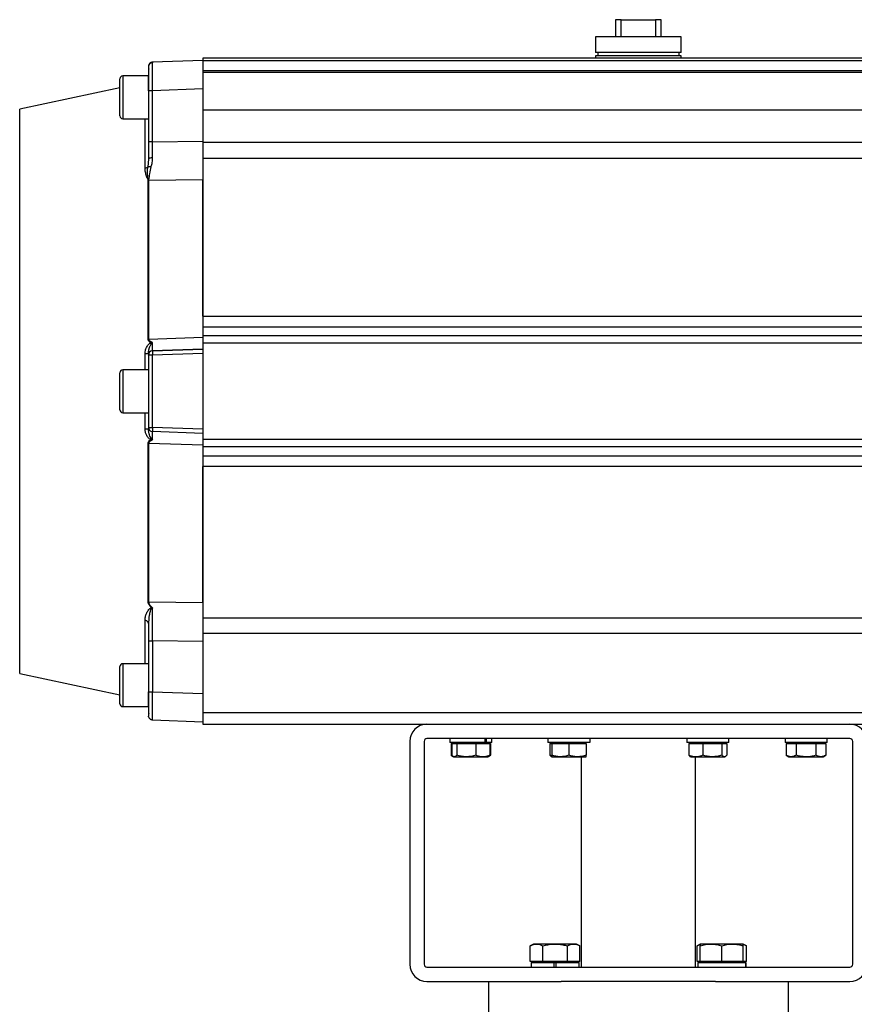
# Model space of a CAD drawing. Header units: millimetres. Extents: x 215 to 4583, y 301 to 4007.
# Tile 13 of 14: x 3705 to 4289, y 2267 to 2956. Entities that reach past the tile are written whole.
import ezdxf

# ---------------------------------------------------------------- set-up
doc = ezdxf.new("R2010")
doc.units = ezdxf.units.MM

msp = doc.modelspace()

# ---------------------------------------------------------------- linework, layer by layer
at = {"color": 7, "linetype": 'Continuous', "lineweight": 25}
for p, q in [((4121.88, 2955.84), (4121.88, 2943.84)), ((4125.88, 2955.84), (4121.88, 2955.84)), ((4125.88, 2943.84), (4125.88, 2955.84)), ((4125.88, 2955.84), (4149.88, 2955.84)), ((4149.88, 2955.84), (4149.88, 2943.84)), ((4153.88, 2955.84), (4149.88, 2955.84)), ((4153.88, 2943.84), (4153.88, 2955.84)), ((4107.88, 2943.84), (4107.88, 2932.84)), ((4167.88, 2943.84), (4107.88, 2943.84)), ((4167.88, 2932.84), (4167.88, 2943.84)), ((4442.88, 2928.84), (3832.88, 2928.84)), ((3832.88, 2928.84), (3832.88, 2927.38)), ((4167.88, 2932.84), (4107.88, 2932.84)), ((4107.88, 2930.64), (4107.88, 2928.84)), ((4167.88, 2930.64), (4107.88, 2930.64)), ((4109.38, 2932.84), (4109.38, 2930.64)), ((4166.38, 2930.64), (4166.38, 2932.84)), ((4167.88, 2928.84), (4167.88, 2930.64)), ((3794.88, 2923.12), (3794.88, 2922.8)), ((3795.06, 2923.84), (3794.93, 2923.65)), ((3797.76, 2925.73), (3797.78, 2926.12)), ((3797.78, 2926.12), (3797.76, 2925.73)), ((3832.88, 2927.34), (3797.78, 2926.12)), ((3832.88, 2927.34), (3797.78, 2926.12)), ((3797.78, 2926.12), (3797.78, 2926.12)), ((3832.88, 2927.38), (4442.88, 2927.38)), ((3832.88, 2927.38), (3832.88, 2927.34)), ((3832.88, 2927.34), (3832.88, 2907.36)), ((3832.88, 2927.34), (3832.88, 2927.34)), ((3774.88, 2901.52), (3774.88, 2914.52)), ((3794.88, 2916.53), (3776.88, 2916.53)), ((3794.88, 2916.52), (3776.88, 2916.52)), ((3794.88, 2906.14), (3794.88, 2916.52)), ((3832.88, 2920.31), (4442.88, 2920.31)), ((4442.88, 2918.84), (3832.88, 2918.84)), ((3774.88, 2908.25), (3704.75, 2893.3)), ((3774.88, 2888.52), (3774.88, 2901.52)), ((3794.88, 2906.13), (3794.88, 2870.44)), ((3794.98, 2906.13), (3794.88, 2906.13)), ((3832.88, 2907.36), (3797.78, 2906.13)), ((3797.78, 2870.44), (3797.78, 2906.13)), ((3832.88, 2907.36), (3832.88, 2870.92)), ((3832.88, 2892.84), (4442.88, 2892.84)), ((3776.88, 2886.52), (3794.88, 2886.52)), ((3797.78, 2870.44), (3832.88, 2870.92)), ((3832.88, 2870.03), (4442.88, 2870.03)), ((3794.88, 2858.29), (3794.44, 2852.77)), ((3794.92, 2858.47), (3794.87, 2857.56)), ((4442.88, 2858.82), (3832.88, 2858.82)), ((3832.88, 2858.82), (3832.88, 2748.42)), ((3794.62, 2843.17), (3794.66, 2843.71)), ((3794.62, 2843.17), (3795.14, 2843.21)), ((3795.18, 2843.71), (3794.66, 2843.71)), ((3832.88, 2843.79), (3795.14, 2843.21)), ((3795.14, 2843.21), (3795.18, 2843.71)), ((3832.88, 2748.42), (3832.88, 2843.79)), ((3832.88, 2748.42), (4442.88, 2748.42)), ((3832.88, 2748.42), (3832.88, 2740.98)), ((3832.88, 2740.98), (4442.88, 2740.98)), ((3832.88, 2740.98), (3832.88, 2734.57)), ((3794.62, 2732.33), (3795.14, 2732.34)), ((3795.14, 2732.34), (3832.88, 2733.61)), ((3796.28, 2729.75), (3797.76, 2729.93)), ((3796.77, 2728.75), (3797.76, 2729.93)), ((3832.88, 2734.57), (3832.88, 2729.65)), ((4442.88, 2734.57), (3832.88, 2734.57)), ((3832.88, 2729.65), (4442.88, 2729.65)), ((3832.88, 2729.65), (3832.88, 2662.04)), ((3794.81, 2722.56), (3794.88, 2722.62)), ((3797.78, 2724.12), (3832.88, 2725.34)), ((3832.88, 2725.34), (3797.78, 2724.12)), ((3797.78, 2724.12), (3797.78, 2724.12)), ((3832.88, 2722.34), (3797.78, 2721.12)), ((3794.88, 2721.12), (3794.88, 2670.57)), ((3794.88, 2721.12), (3794.88, 2721.12)), ((3797.78, 2670.57), (3797.78, 2721.12)), ((3774.88, 2695.84), (3774.88, 2708.84)), ((3794.88, 2710.84), (3776.88, 2710.84)), ((3774.88, 2682.84), (3774.88, 2695.84)), ((3776.88, 2680.84), (3794.88, 2680.84)), ((3794.88, 2669.07), (3794.8, 2669.12)), ((3794.88, 2670.46), (3795.07, 2668.43)), ((3795.03, 2668.2), (3794.99, 2668.38)), ((3832.88, 2669.34), (3797.78, 2670.57)), ((3832.88, 2666.34), (3797.78, 2667.57)), ((3797.76, 2661.76), (3796.28, 2661.93)), ((3796.77, 2662.94), (3797.76, 2661.76)), ((3832.88, 2662.04), (3832.88, 2657.12)), ((4442.88, 2662.04), (3832.88, 2662.04)), ((3794.62, 2659.36), (3795.14, 2659.35)), ((3832.88, 2658.08), (3795.14, 2659.35)), ((3832.88, 2657.12), (4442.88, 2657.12)), ((3832.88, 2657.12), (3832.88, 2650.71)), ((3832.88, 2650.71), (4442.88, 2650.71)), ((3832.88, 2650.71), (3832.88, 2643.27)), ((4442.88, 2643.27), (3832.88, 2643.27)), ((3832.88, 2643.27), (3832.88, 2537.37)), ((3832.88, 2547.9), (3832.88, 2643.27)), ((3795.14, 2548.47), (3832.88, 2547.9)), ((3832.88, 2537.37), (4442.88, 2537.37)), ((3794.88, 2533.4), (3794.8, 2533.74)), ((3794.99, 2534.52), (3794.88, 2533.4)), ((3832.88, 2526.47), (4442.88, 2526.47)), ((3832.88, 2524.37), (3832.88, 2520.77)), ((3794.88, 2521.25), (3794.88, 2485.56)), ((3832.88, 2520.77), (3797.78, 2521.25)), ((3797.78, 2521.25), (3797.78, 2485.56)), ((3832.88, 2520.77), (3832.88, 2484.33)), ((3774.88, 2490.16), (3774.88, 2503.16)), ((3794.88, 2505.16), (3776.88, 2505.16)), ((3704.75, 2498.39), (3774.88, 2483.43)), ((3774.88, 2477.16), (3774.88, 2490.16)), ((3794.88, 2485.56), (3794.98, 2485.56)), ((3794.88, 2475.16), (3794.88, 2485.5)), ((3797.78, 2485.56), (3832.88, 2484.33)), ((3832.88, 2484.33), (3832.88, 2471.69)), ((3776.88, 2475.16), (3794.88, 2475.16)), ((3794.88, 2468.89), (3794.88, 2468.57)), ((3794.98, 2468.04), (3794.88, 2468.57)), ((3794.93, 2468.05), (3795.06, 2467.85)), ((3832.88, 2471.69), (3832.88, 2470.84)), ((4442.88, 2470.84), (3832.88, 2470.84)), ((3832.88, 2470.84), (3832.88, 2462.84)), ((3797.78, 2465.57), (3797.76, 2465.95)), ((3832.88, 2464.34), (3797.78, 2465.57)), ((3832.88, 2462.84), (3989.88, 2462.84)), ((3989.88, 2462.84), (4285.88, 2462.84)), ((4285.88, 2462.84), (4442.88, 2462.84)), ((4285.88, 2452.84), (3989.88, 2452.84)), ((4005.85, 2452.84), (4005.85, 2450.04)), ((4030.44, 2452.84), (4030.44, 2450.04)), ((4031.43, 2450.04), (4031.43, 2452.84)), ((4035.25, 2450.04), (4035.25, 2452.84)), ((4074.58, 2452.84), (4074.58, 2450.04)), ((4103.96, 2452.84), (4103.96, 2450.04)), ((4171.78, 2452.84), (4171.78, 2450.04)), ((4201.18, 2450.04), (4201.18, 2452.84)), ((4240.51, 2452.84), (4240.51, 2450.04)), ((4269.91, 2450.04), (4269.91, 2452.84)), ((3977.88, 2450.84), (3977.88, 2294.84)), ((3987.88, 2450.84), (3987.88, 2294.84)), ((4030.44, 2450.04), (4005.85, 2450.04)), ((4006.69, 2449.24), (4006.69, 2441.12)), ((4006.69, 2449.24), (4007.16, 2449.24)), ((4007.16, 2449.24), (4007.16, 2441.12)), ((4007.16, 2449.24), (4010.75, 2449.24)), ((4009.55, 2450.04), (4009.55, 2449.24)), ((4010.75, 2449.24), (4010.75, 2441.12)), ((4010.75, 2449.24), (4024.13, 2449.24)), ((4024.13, 2449.24), (4024.13, 2441.12)), ((4024.13, 2449.24), (4033.93, 2449.24)), ((4030.44, 2450.04), (4031.43, 2450.04)), ((4035.25, 2450.04), (4031.43, 2450.04)), ((4031.55, 2449.24), (4031.55, 2450.04)), ((4033.93, 2449.24), (4033.93, 2441.12)), ((4033.93, 2449.24), (4034.4, 2449.24)), ((4034.4, 2449.24), (4034.4, 2441.12)), ((4103.96, 2450.04), (4074.58, 2450.04)), ((4075.9, 2449.24), (4075.9, 2441.12)), ((4075.9, 2449.24), (4077.28, 2449.24)), ((4077.28, 2449.24), (4077.28, 2441.12)), ((4077.28, 2449.24), (4089.28, 2449.24)), ((4078.28, 2450.04), (4078.28, 2449.24)), ((4089.28, 2449.24), (4089.28, 2441.12)), ((4089.28, 2449.24), (4101.28, 2449.24)), ((4100.28, 2449.24), (4100.28, 2450.04)), ((4101.28, 2449.24), (4101.28, 2441.12)), ((4201.18, 2450.04), (4171.78, 2450.04)), ((4173.1, 2449.24), (4173.1, 2441.12)), ((4173.1, 2449.24), (4182.89, 2449.24)), ((4175.48, 2450.04), (4175.48, 2449.24)), ((4182.89, 2449.24), (4182.89, 2441.12)), ((4182.89, 2449.24), (4196.28, 2449.24)), ((4196.28, 2449.24), (4196.28, 2441.12)), ((4196.28, 2449.24), (4199.87, 2449.24)), ((4197.48, 2449.24), (4197.48, 2450.04)), ((4199.87, 2449.24), (4199.87, 2441.12)), ((4269.91, 2450.04), (4240.51, 2450.04)), ((4241.36, 2449.24), (4241.36, 2441.12)), ((4241.36, 2449.24), (4248.28, 2449.24)), ((4244.21, 2450.04), (4244.21, 2449.24)), ((4248.28, 2449.24), (4248.28, 2441.12)), ((4248.28, 2449.24), (4262.14, 2449.24)), ((4262.14, 2449.24), (4262.14, 2441.12)), ((4262.14, 2449.24), (4269.07, 2449.24)), ((4266.21, 2449.24), (4266.21, 2450.04)), ((4269.07, 2449.24), (4269.07, 2441.12)), ((4287.88, 2294.84), (4287.88, 2450.84)), ((4006.69, 2441.12), (4008.05, 2440.33)), ((4007.67, 2440.66), (4006.69, 2441.12)), ((4008.11, 2440.3), (4008.55, 2440.04)), ((4008.55, 2440.04), (4008.96, 2440.04)), ((4008.96, 2440.04), (4017.44, 2440.04)), ((4017.44, 2440.04), (4029.03, 2440.04)), ((4029.03, 2440.04), (4032.55, 2440.04)), ((4032.55, 2440.04), (4032.98, 2440.3)), ((4032.98, 2440.3), (4034.4, 2441.12)), ((4034.4, 2441.12), (4033.44, 2440.67)), ((4077.28, 2440.74), (4075.9, 2441.12)), ((4076.85, 2440.29), (4077.28, 2440.04)), ((4077.28, 2440.04), (4083.28, 2440.04)), ((4083.28, 2440.04), (4095.28, 2440.04)), ((4095.28, 2440.04), (4101.28, 2440.04)), ((4097.88, 2440.04), (4097.88, 2292.84)), ((4174.05, 2440.29), (4174.48, 2440.04)), ((4174.48, 2440.04), (4178, 2440.04)), ((4177.88, 2292.84), (4177.88, 2440.04)), ((4178, 2440.04), (4189.59, 2440.04)), ((4189.59, 2440.04), (4198.07, 2440.04)), ((4198.07, 2440.04), (4198.48, 2440.04)), ((4198.48, 2440.04), (4198.91, 2440.29)), ((4241.36, 2441.12), (4243.21, 2440.04)), ((4243.21, 2440.04), (4244.82, 2440.04)), ((4244.82, 2440.04), (4255.21, 2440.04)), ((4255.21, 2440.04), (4265.61, 2440.04)), ((4265.61, 2440.04), (4267.21, 2440.04)), ((4267.21, 2440.04), (4269.07, 2441.12)), ((4064.54, 2309.04), (4062.22, 2307.7)), ((4066.55, 2309.04), (4064.54, 2309.04)), ((4079.54, 2309.04), (4066.55, 2309.04)), ((4092.53, 2309.04), (4079.54, 2309.04)), ((4094.54, 2309.04), (4092.53, 2309.04)), ((4096.86, 2307.7), (4094.54, 2309.04)), ((4181.22, 2309.04), (4178.9, 2307.7)), ((4188.72, 2309.04), (4181.22, 2309.04)), ((4203.72, 2309.04), (4188.72, 2309.04)), ((4211.22, 2309.04), (4203.72, 2309.04)), ((4213.54, 2307.7), (4211.22, 2309.04)), ((4062.22, 2296.84), (4062.22, 2307.7)), ((4070.88, 2296.84), (4070.88, 2307.7)), ((4088.2, 2296.84), (4088.2, 2307.7)), ((4096.86, 2296.84), (4096.86, 2307.7)), ((4178.9, 2296.84), (4178.9, 2307.7)), ((4181.22, 2296.84), (4181.22, 2307.7)), ((4196.22, 2296.84), (4196.22, 2307.7)), ((4211.22, 2296.84), (4211.22, 2307.7)), ((4213.54, 2296.84), (4213.54, 2307.7)), ((4070.88, 2296.84), (4062.22, 2296.84)), ((4062.74, 2296.04), (4062.74, 2292.84)), ((4062.74, 2296.04), (4078.74, 2296.04)), ((4065.69, 2296.84), (4065.69, 2296.04)), ((4088.2, 2296.84), (4070.88, 2296.84)), ((4078.74, 2296.04), (4078.74, 2292.84)), ((4078.74, 2296.04), (4080.34, 2296.04)), ((4080.34, 2292.84), (4080.34, 2296.04)), ((4080.34, 2296.04), (4096.34, 2296.04)), ((4096.86, 2296.84), (4088.2, 2296.84)), ((4093.39, 2296.04), (4093.39, 2296.84)), ((4096.34, 2292.84), (4096.34, 2296.04)), ((4181.22, 2296.84), (4178.9, 2296.84)), ((4179.42, 2296.04), (4179.42, 2292.84)), ((4179.42, 2296.04), (4213, 2296.04)), ((4196.22, 2296.84), (4181.22, 2296.84)), ((4182.37, 2296.84), (4182.37, 2296.04)), ((4211.22, 2296.84), (4196.22, 2296.84)), ((4210.07, 2296.04), (4210.07, 2296.84)), ((4213.54, 2296.84), (4211.22, 2296.84)), ((4213, 2296.04), (4213, 2292.84)), ((4213, 2296.04), (4213.02, 2296.04)), ((4213.02, 2292.84), (4213.02, 2296.04)), ((3989.88, 2292.84), (4285.88, 2292.84)), ((3989.88, 2282.84), (4083.8, 2282.84)), ((4032.88, 2282.84), (4032.88, 2250.84)), ((4191.96, 2282.84), (4083.8, 2282.84)), ((4191.96, 2282.84), (4285.88, 2282.84)), ((4242.88, 2250.84), (4242.88, 2282.84))]:
    msp.add_line(p, q, dxfattribs=at)
at = {"color": 8, "linetype": 'Continuous', "lineweight": 25}
for p, q in [((3794.98, 2923.65), (3794.88, 2923.12)), ((3776.88, 2916.52), (3776.88, 2901.52)), ((3776.88, 2901.52), (3776.88, 2886.52)), ((3704.75, 2498.39), (3704.75, 2893.3)), ((3792.51, 2851.78), (3792.51, 2886.52)), ((3792.51, 2710.84), (3792.51, 2722.26)), ((3776.88, 2710.84), (3776.88, 2695.84)), ((3776.88, 2695.84), (3776.88, 2680.84)), ((3792.51, 2669.43), (3792.51, 2680.84)), ((3792.51, 2505.16), (3792.51, 2535.58)), ((3776.88, 2505.16), (3776.88, 2490.16)), ((3776.88, 2490.16), (3776.88, 2475.16))]:
    msp.add_line(p, q, dxfattribs=at)
at = {"color": 7, "linetype": 'Continuous', "lineweight": 25, "flags": 128}
for points in [[(3794.93, 2912.06), (3794.9, 2912.17), (3794.88, 2912.32)], [(3797.78, 2870.44), (3797.21, 2870.44), (3796.66, 2870.44), (3796.16, 2870.44), (3795.72, 2870.44), (3795.36, 2870.44), (3795.1, 2870.44), (3794.94, 2870.44), (3794.88, 2870.44)], [(3795.14, 2732.34), (3795.14, 2741.13), (3795.14, 2749.85), (3795.14, 2758.47), (3795.14, 2766.99), (3795.14, 2775.39), (3795.14, 2783.65), (3795.14, 2791.76), (3795.14, 2799.71), (3795.14, 2807.48), (3795.14, 2815.06), (3795.14, 2822.43), (3795.14, 2829.59), (3795.14, 2836.52), (3795.14, 2843.21)], [(3797.78, 2721.12), (3797.21, 2721.12), (3796.66, 2721.12), (3796.16, 2721.12), (3795.72, 2721.12), (3795.36, 2721.12), (3795.1, 2721.12), (3794.94, 2721.12), (3794.88, 2721.12)], [(3794.88, 2670.57), (3794.94, 2670.57), (3795.1, 2670.57), (3795.36, 2670.57), (3795.72, 2670.57), (3796.16, 2670.57), (3796.66, 2670.57), (3797.21, 2670.57), (3797.78, 2670.57)], [(3795.14, 2548.47), (3795.14, 2555.17), (3795.14, 2562.1), (3795.14, 2569.25), (3795.14, 2576.63), (3795.14, 2584.21), (3795.14, 2591.98), (3795.14, 2599.93), (3795.14, 2608.04), (3795.14, 2616.3), (3795.14, 2624.69), (3795.14, 2633.21), (3795.14, 2641.84), (3795.14, 2650.56), (3795.14, 2659.35)], [(3794.88, 2479.36), (3794.9, 2479.52), (3794.91, 2479.59)]]:
    msp.add_lwpolyline(points, dxfattribs=at)
at = {"color": 7, "linetype": 'Continuous', "lineweight": 25}
for centre, radius, start, end in [((3776.88, 2914.53), 2, 90, 180), ((3776.88, 2914.52), 2, 90, 180), ((3776.88, 2888.52), 2, 180, 270), ((3797.88, 2721.12), 3, 92, 180), ((3819.28, 2722.62), 21.56, 176.01293, 183.98707), ((3776.88, 2708.84), 2, 90, 180), ((3776.88, 2682.84), 2, 180, 270), ((3797.88, 2670.57), 3, 180, 268), ((3795.25, 2552.83), 4.35, 261.77262, 268.65628), ((3776.88, 2503.16), 2, 90, 180), ((3776.88, 2477.16), 2, 180, 270), ((3989.88, 2450.84), 12, 90, 180), ((4285.88, 2450.84), 12, 0, 90), ((3989.88, 2450.84), 2, 90, 180), ((4285.88, 2450.84), 2, 0, 90), ((3989.88, 2294.84), 12, 180, 270), ((3989.88, 2294.84), 2, 180, 270), ((4285.88, 2294.84), 12, 270, 0), ((4285.88, 2294.84), 2, 270, 0)]:
    msp.add_arc(centre, radius, start, end, dxfattribs=at)
for points in [[(3797.78, 2926.12), (3797.39, 2926.06), (3796.63, 2925.95), (3795.67, 2925.25), (3795.01, 2924.27), (3794.92, 2923.5), (3794.88, 2923.12)], [(3794.44, 2852.77), (3794.32, 2852.65), (3794.09, 2852.41), (3793.62, 2852.12), (3793.09, 2851.9), (3792.7, 2851.82), (3792.51, 2851.78)], [(3797.78, 2670.57), (3797.76, 2670.17), (3797.74, 2669.39), (3797.73, 2668.4), (3797.74, 2667.71), (3797.76, 2667.61), (3797.78, 2667.57)], [(3794.88, 2521.25), (3794.92, 2521.25), (3795.01, 2521.25), (3795.67, 2521.25), (3796.63, 2521.25), (3797.39, 2521.25), (3797.78, 2521.25)]]:
    msp.add_open_spline(points, degree=3, dxfattribs=at)
for points, knots in [([(3794.88, 2922.78), (3794.89, 2922.69), (3794.9, 2922.5), (3795.02, 2921.66), (3795.07, 2921.23)], [0, 0, 0, 0, 0.492205, 1, 1, 1, 1]), ([(3794.88, 2922.78), (3794.88, 2922.73), (3794.88, 2922.69), (3794.93, 2922.31), (3794.93, 2922.3)], [0, 0, 0, 0, 0.975411, 1, 1, 1, 1]), ([(3794.93, 2922.37), (3794.93, 2921.95), (3794.93, 2921.12), (3794.93, 2919.39), (3794.93, 2917.41), (3794.93, 2915.25), (3794.93, 2912.98), (3794.93, 2909.97), (3794.93, 2907.64), (3794.93, 2906.13)], [0, 0, 0, 0, 0.143272, 0.281333, 0.414159, 0.5418, 0.664226, 0.781455, 1, 1, 1, 1]), ([(3794.93, 2922.35), (3794.93, 2921.98), (3794.93, 2921.25), (3794.93, 2919.73), (3794.93, 2917.93), (3794.93, 2915.86), (3794.93, 2913.89), (3794.93, 2912.56), (3794.93, 2912.06)], [0, 0, 0, 0, 0.1781745, 0.356347, 0.5344742, 0.7126126, 0.8907463, 1, 1, 1, 1]), ([(3797.78, 2926.12), (3797.39, 2926.06), (3796.63, 2925.95), (3795.68, 2925.25), (3795.09, 2924.43), (3795.01, 2923.85), (3794.98, 2923.65)], [0, 0, 0, 0, 0.283201, 0.566402, 0.849604, 1, 1, 1, 1]), ([(3797.78, 2925.75), (3797.51, 2925.72), (3796.94, 2925.65), (3796.15, 2925.25), (3795.47, 2924.64), (3795.21, 2924.11), (3795.08, 2923.84)], [0, 0, 0, 0, 0.2342758, 0.4857348, 0.7446657, 1, 1, 1, 1]), ([(3794.88, 2870.44), (3794.88, 2868.38), (3794.88, 2864.27), (3794.88, 2860.28), (3794.88, 2858.29)], [0, 0, 0, 0, 0.50001, 1, 1, 1, 1]), ([(3797.77, 2859.13), (3797.77, 2860.99), (3797.77, 2864.7), (3797.77, 2868.52), (3797.78, 2870.44)], [0, 0, 0, 0, 0.4999983, 1, 1, 1, 1]), ([(3832.88, 2870.92), (3832.88, 2869.51), (3832.88, 2866.67), (3832.88, 2861.63), (3832.88, 2855.87), (3832.88, 2850.64), (3832.88, 2846.63), (3832.88, 2844.74), (3832.88, 2843.79)], [0, 0, 0, 0, 0.141981, 0.285642, 0.513059, 0.747072, 0.87296, 1, 1, 1, 1]), ([(3794.66, 2843.71), (3794.63, 2844.06), (3794.55, 2844.82), (3794.41, 2846.12), (3794.31, 2847.61), (3794.25, 2849.26), (3794.26, 2850.97), (3794.38, 2852.17), (3794.44, 2852.77)], [0, 0, 0, 0, 0.122243, 0.265599, 0.448662, 0.621421, 0.808383, 1, 1, 1, 1]), ([(3794.44, 2852.77), (3794.58, 2852.83), (3794.85, 2852.96), (3795.45, 2853.05), (3796.14, 2853.06), (3796.64, 2852.99), (3796.89, 2852.95)], [0, 0, 0, 0, 0.24587, 0.5, 0.75413, 1, 1, 1, 1]), ([(3797.77, 2859.13), (3797.4, 2859.12), (3796.64, 2859.09), (3795.67, 2858.89), (3795, 2858.61), (3794.92, 2858.39), (3794.88, 2858.29)], [0, 0, 0, 0, 0.240585, 0.5, 0.759415, 1, 1, 1, 1]), ([(3795.18, 2843.71), (3795.18, 2843.71), (3795.18, 2843.71), (3795.18, 2843.71), (3795.19, 2843.73), (3795.19, 2843.78), (3795.41, 2845.16), (3795.81, 2848.1), (3796.52, 2851.3), (3796.89, 2852.95)], [0, 0, 0, 0, 0.000042, 0.000377, 0.001308, 0.004835, 0.01854, 0.496005, 1, 1, 1, 1]), ([(3796.89, 2852.95), (3797.13, 2853.95), (3797.61, 2855.94), (3797.72, 2858.07), (3797.77, 2859.13)], [0, 0, 0, 0, 0.500493, 1, 1, 1, 1]), ([(3794.66, 2843.71), (3794.29, 2844.6), (3793.55, 2846.37), (3792.7, 2849.05), (3792.57, 2850.87), (3792.51, 2851.78)], [0, 0, 0, 0, 0.3400881, 0.6709524, 1, 1, 1, 1]), ([(3794.62, 2732.33), (3794.62, 2737.46), (3794.62, 2747.72), (3794.62, 2762.78), (3794.62, 2777.52), (3794.62, 2791.82), (3794.62, 2805.62), (3794.62, 2818.83), (3794.62, 2831.46), (3794.62, 2839.26), (3794.62, 2843.17)], [0, 0, 0, 0, 0.125, 0.25, 0.375, 0.5, 0.625, 0.75, 0.875, 1, 1, 1, 1]), ([(3792.51, 2722.26), (3792.56, 2722.98), (3792.67, 2724.42), (3793.38, 2726.31), (3794.3, 2727.87), (3795.22, 2729.04), (3795.98, 2729.55), (3796.28, 2729.75)], [0, 0, 0, 0, 0.248694, 0.497822, 0.686013, 0.87363, 1, 1, 1, 1]), ([(3796.28, 2729.75), (3795.84, 2730.12), (3795.21, 2730.65), (3794.7, 2731.6), (3794.65, 2732.09), (3794.62, 2732.33)], [0, 0, 0, 0, 0.5413294, 0.7787299, 1, 1, 1, 1]), ([(3797.76, 2729.93), (3797.16, 2730.21), (3796.28, 2730.61), (3795.47, 2731.38), (3795.18, 2731.91), (3795.16, 2732.19), (3795.14, 2732.34)], [0, 0, 0, 0, 0.526547, 0.7725334, 0.8874409, 1, 1, 1, 1]), ([(3796.77, 2728.75), (3796.7, 2728.9), (3796.55, 2729.22), (3796.37, 2729.57), (3796.28, 2729.75)], [0, 0, 0, 0, 0.5000037, 1, 1, 1, 1]), ([(3797.78, 2724.12), (3797.77, 2724.2), (3797.75, 2724.36), (3797.74, 2725.59), (3797.74, 2727.44), (3797.75, 2729.1), (3797.76, 2729.93)], [0, 0, 0, 0, 0.250085, 0.499734, 0.749726, 1, 1, 1, 1]), ([(3794.88, 2721.12), (3794.92, 2721.51), (3794.99, 2722.27), (3795.46, 2722.86), (3795.69, 2723.15)], [0, 0, 0, 0, 0.512877, 1, 1, 1, 1]), ([(3794.92, 2723.32), (3794.93, 2723.4), (3794.94, 2723.62), (3794.98, 2723.85), (3795.01, 2724)], [0, 0, 0, 0, 0.318696, 1, 1, 1, 1]), ([(3794.99, 2724.01), (3795, 2723.83), (3795.03, 2723.16), (3795.14, 2723), (3795.23, 2722.88)], [0, 0, 0, 0, 0.256059, 1, 1, 1, 1]), ([(3796.28, 2661.93), (3795.98, 2662.14), (3795.37, 2662.54), (3794.41, 2663.66), (3793.44, 2665.21), (3792.67, 2667.27), (3792.56, 2668.71), (3792.51, 2669.43)], [0, 0, 0, 0, 0.125988, 0.252029, 0.501783, 0.751273, 1, 1, 1, 1]), ([(3794.93, 2669.52), (3794.93, 2669.25), (3794.93, 2668.92), (3794.93, 2668.29), (3794.93, 2668.18)], [0, 0, 0, 0, 0.823092, 1, 1, 1, 1]), ([(3794.62, 2659.36), (3794.65, 2659.6), (3794.7, 2660.09), (3795.2, 2661.04), (3795.84, 2661.57), (3796.28, 2661.93)], [0, 0, 0, 0, 0.221142, 0.45611, 1, 1, 1, 1]), ([(3795.14, 2659.35), (3795.16, 2659.49), (3795.18, 2659.78), (3795.47, 2660.31), (3796.28, 2661.08), (3797.16, 2661.48), (3797.76, 2661.76)], [0, 0, 0, 0, 0.112931, 0.227498, 0.473036, 1, 1, 1, 1]), ([(3796.28, 2661.93), (3796.37, 2662.11), (3796.55, 2662.47), (3796.7, 2662.78), (3796.77, 2662.94)], [0, 0, 0, 0, 0.4999964, 1, 1, 1, 1]), ([(3794.62, 2548.52), (3794.62, 2552.42), (3794.62, 2560.23), (3794.62, 2572.85), (3794.62, 2586.07), (3794.62, 2599.87), (3794.62, 2614.17), (3794.62, 2628.9), (3794.62, 2643.97), (3794.62, 2654.23), (3794.62, 2659.36)], [0, 0, 0, 0, 0.125, 0.25, 0.375, 0.5, 0.625, 0.75, 0.875, 1, 1, 1, 1]), ([(3792.51, 2535.58), (3792.56, 2536.38), (3792.68, 2538), (3793.36, 2539.94), (3794.09, 2541.44), (3794.76, 2542.52), (3795.4, 2543.35), (3796.01, 2543.89), (3796.42, 2544.16), (3796.75, 2544.23), (3796.87, 2544.26)], [0, 0, 0, 0, 0.249363, 0.498982, 0.623373, 0.747945, 0.873544, 0.922265, 0.971399, 1, 1, 1, 1]), ([(3796.87, 2544.26), (3796.38, 2544.88), (3795.3, 2546.23), (3794.86, 2547.71), (3794.62, 2548.52)], [0, 0, 0, 0, 0.45821, 1, 1, 1, 1]), ([(3797.77, 2544.24), (3797.09, 2544.89), (3796.08, 2545.85), (3795.27, 2547.35), (3795.19, 2548.1), (3795.14, 2548.47)], [0, 0, 0, 0, 0.504953, 0.752234, 1, 1, 1, 1]), ([(3796.87, 2544.26), (3796.99, 2544.26), (3797.28, 2544.24), (3797.59, 2544.24), (3797.77, 2544.24)], [0, 0, 0, 0, 0.388089, 1, 1, 1, 1]), ([(3796.87, 2544.26), (3796.91, 2544.2), (3796.97, 2544.06), (3797.03, 2543.91), (3797.06, 2543.84)], [0, 0, 0, 0, 0.500134, 1, 1, 1, 1]), ([(3797.77, 2544.24), (3797.75, 2544.23), (3797.66, 2544.18), (3797.44, 2544.02), (3797.22, 2543.91), (3797.06, 2543.84)], [0, 0, 0, 0, 0.066877, 0.367203, 1, 1, 1, 1]), ([(3797.78, 2521.25), (3797.77, 2523.29), (3797.77, 2527.37), (3797.77, 2533.35), (3797.77, 2539.07), (3797.77, 2542.52), (3797.77, 2544.24)], [0, 0, 0, 0, 0.2502031, 0.4991362, 0.7504884, 1, 1, 1, 1]), ([(3832.88, 2547.9), (3832.88, 2546.83), (3832.88, 2544.69), (3832.88, 2540.41), (3832.88, 2534.97), (3832.88, 2529.33), (3832.88, 2524.54), (3832.88, 2522.03), (3832.88, 2520.77)], [0, 0, 0, 0, 0.141981, 0.285642, 0.51306, 0.747074, 0.87296, 1, 1, 1, 1]), ([(3794.88, 2533.4), (3794.88, 2531.41), (3794.88, 2527.43), (3794.88, 2523.31), (3794.88, 2521.25)], [0, 0, 0, 0, 0.498461, 1, 1, 1, 1]), ([(3794.93, 2485.56), (3794.93, 2484.69), (3794.93, 2482.96), (3794.93, 2480.42), (3794.93, 2478), (3794.93, 2475.74), (3794.93, 2473.69), (3794.93, 2471.91), (3794.93, 2470.41), (3794.93, 2469.68), (3794.93, 2469.32)], [0, 0, 0, 0, 0.125074, 0.250086, 0.375051, 0.50003, 0.625011, 0.749986, 0.874993, 1, 1, 1, 1]), ([(3795.07, 2470.46), (3795.01, 2470.03), (3794.9, 2469.19), (3794.89, 2469), (3794.88, 2468.91)], [0, 0, 0, 0, 0.507753, 1, 1, 1, 1]), ([(3795.07, 2467.86), (3795.2, 2467.59), (3795.46, 2467.05), (3796.13, 2466.45), (3796.92, 2466.04), (3797.48, 2465.97), (3797.76, 2465.94)], [0, 0, 0, 0, 0.255008, 0.513755, 0.76532, 1, 1, 1, 1]), ([(4008.96, 2440.04), (4008.91, 2440.05), (4008.59, 2440.05), (4007.99, 2440.29), (4007.44, 2440.84), (4007.16, 2441.12)], [0, 0, 0, 0, 0.070099, 0.530789, 1, 1, 1, 1]), ([(4010.75, 2441.12), (4010.46, 2440.82), (4009.87, 2440.21), (4009.26, 2440.1), (4008.96, 2440.04)], [0, 0, 0, 0, 0.495458, 1, 1, 1, 1]), ([(4017.44, 2440.04), (4017.28, 2440.05), (4016.08, 2440.05), (4013.82, 2440.29), (4011.78, 2440.84), (4010.75, 2441.12)], [0, 0, 0, 0, 0.0700986, 0.5307888, 1, 1, 1, 1]), ([(4024.13, 2441.12), (4023.05, 2440.82), (4020.85, 2440.21), (4018.59, 2440.1), (4017.44, 2440.04)], [0, 0, 0, 0, 0.495458, 1, 1, 1, 1]), ([(4029.03, 2440.04), (4028.63, 2440.06), (4026.97, 2440.11), (4025.35, 2440.68), (4024.13, 2441.12)], [0, 0, 0, 0, 0.244366, 1, 1, 1, 1]), ([(4033.93, 2441.12), (4033.57, 2440.98), (4032.59, 2440.6), (4030.96, 2440.15), (4029.68, 2440.08), (4029.03, 2440.04)], [0, 0, 0, 0, 0.226601, 0.610821, 1, 1, 1, 1]), ([(4032.97, 2440.32), (4033.01, 2440.33), (4033.34, 2440.45), (4033.66, 2440.81), (4033.93, 2441.12)], [0, 0, 0, 0, 0.1319414, 1, 1, 1, 1]), ([(4075.9, 2441.12), (4076.19, 2440.78), (4076.5, 2440.42), (4076.83, 2440.32), (4076.86, 2440.31)], [0, 0, 0, 0, 0.916236, 1, 1, 1, 1]), ([(4083.28, 2440.04), (4083.14, 2440.05), (4082.06, 2440.05), (4080.03, 2440.29), (4078.2, 2440.84), (4077.28, 2441.12)], [0, 0, 0, 0, 0.070099, 0.530789, 1, 1, 1, 1]), ([(4077.28, 2441.12), (4077.28, 2440.68), (4077.28, 2440.11), (4077.28, 2440.06), (4077.28, 2440.04)], [0, 0, 0, 0, 0.755634, 1, 1, 1, 1]), ([(4089.28, 2441.12), (4088.31, 2440.82), (4086.34, 2440.21), (4084.31, 2440.1), (4083.28, 2440.04)], [0, 0, 0, 0, 0.495458, 1, 1, 1, 1]), ([(4095.28, 2440.04), (4095.14, 2440.05), (4094.06, 2440.05), (4092.03, 2440.29), (4090.2, 2440.84), (4089.28, 2441.12)], [0, 0, 0, 0, 0.070099, 0.530789, 1, 1, 1, 1]), ([(4101.28, 2441.12), (4100.31, 2440.82), (4098.34, 2440.21), (4096.31, 2440.1), (4095.28, 2440.04)], [0, 0, 0, 0, 0.495458, 1, 1, 1, 1]), ([(4101.28, 2440.04), (4101.28, 2440.06), (4101.28, 2440.11), (4101.28, 2440.68), (4101.28, 2441.12)], [0, 0, 0, 0, 0.244366, 1, 1, 1, 1]), ([(4178, 2440.04), (4177.36, 2440.08), (4176.08, 2440.15), (4174.44, 2440.6), (4173.46, 2440.98), (4173.1, 2441.12)], [0, 0, 0, 0, 0.3839, 0.7734, 1, 1, 1, 1]), ([(4173.1, 2441.12), (4173.39, 2440.78), (4173.7, 2440.42), (4174.03, 2440.32), (4174.06, 2440.31)], [0, 0, 0, 0, 0.916236, 1, 1, 1, 1]), ([(4182.89, 2441.12), (4181.67, 2440.68), (4180.06, 2440.11), (4178.4, 2440.06), (4178, 2440.04)], [0, 0, 0, 0, 0.755634, 1, 1, 1, 1]), ([(4189.59, 2440.04), (4189.43, 2440.05), (4188.23, 2440.05), (4185.96, 2440.29), (4183.92, 2440.84), (4182.89, 2441.12)], [0, 0, 0, 0, 0.0700986, 0.5307888, 1, 1, 1, 1]), ([(4196.28, 2441.12), (4195.19, 2440.82), (4193, 2440.21), (4190.73, 2440.1), (4189.59, 2440.04)], [0, 0, 0, 0, 0.495458, 1, 1, 1, 1]), ([(4198.07, 2440.04), (4198.03, 2440.05), (4197.71, 2440.05), (4197.1, 2440.29), (4196.55, 2440.84), (4196.28, 2441.12)], [0, 0, 0, 0, 0.0700986, 0.5307888, 1, 1, 1, 1]), ([(4199.87, 2441.12), (4199.57, 2440.82), (4198.99, 2440.21), (4198.38, 2440.1), (4198.07, 2440.04)], [0, 0, 0, 0, 0.495458, 1, 1, 1, 1]), ([(4244.82, 2440.04), (4244.74, 2440.05), (4244.12, 2440.05), (4242.94, 2440.29), (4241.89, 2440.84), (4241.36, 2441.12)], [0, 0, 0, 0, 0.070099, 0.530789, 1, 1, 1, 1]), ([(4248.28, 2441.12), (4247.72, 2440.82), (4246.59, 2440.21), (4245.41, 2440.1), (4244.82, 2440.04)], [0, 0, 0, 0, 0.495458, 1, 1, 1, 1]), ([(4255.21, 2440.04), (4254.31, 2440.08), (4252.5, 2440.15), (4250.19, 2440.6), (4248.8, 2440.98), (4248.28, 2441.12)], [0, 0, 0, 0, 0.3839, 0.7734, 1, 1, 1, 1]), ([(4262.14, 2441.12), (4260.41, 2440.68), (4258.13, 2440.11), (4255.79, 2440.06), (4255.21, 2440.04)], [0, 0, 0, 0, 0.755634, 1, 1, 1, 1]), ([(4265.61, 2440.04), (4265.52, 2440.05), (4264.9, 2440.05), (4263.73, 2440.29), (4262.67, 2440.84), (4262.14, 2441.12)], [0, 0, 0, 0, 0.070099, 0.530789, 1, 1, 1, 1]), ([(4269.07, 2441.12), (4268.51, 2440.82), (4267.37, 2440.21), (4266.2, 2440.1), (4265.61, 2440.04)], [0, 0, 0, 0, 0.495458, 1, 1, 1, 1]), ([(4062.22, 2307.7), (4062.93, 2308.08), (4064.35, 2308.83), (4065.81, 2308.97), (4066.55, 2309.04)], [0, 0, 0, 0, 0.495458, 1, 1, 1, 1]), ([(4066.55, 2309.04), (4066.66, 2309.04), (4067.43, 2309.03), (4068.9, 2308.74), (4070.22, 2308.05), (4070.88, 2307.7)], [0, 0, 0, 0, 0.070104, 0.530791, 1, 1, 1, 1]), ([(4070.88, 2307.7), (4071.52, 2307.88), (4073.25, 2308.35), (4076.14, 2308.91), (4078.4, 2309), (4079.54, 2309.04)], [0, 0, 0, 0, 0.226601, 0.610821, 1, 1, 1, 1]), ([(4079.54, 2309.04), (4080.26, 2309.03), (4082.08, 2308.98), (4084.99, 2308.56), (4087.13, 2307.99), (4088.2, 2307.7)], [0, 0, 0, 0, 0.244134, 0.620013, 1, 1, 1, 1]), ([(4088.2, 2307.7), (4088.91, 2308.08), (4090.33, 2308.83), (4091.79, 2308.97), (4092.53, 2309.04)], [0, 0, 0, 0, 0.495458, 1, 1, 1, 1]), ([(4092.53, 2309.04), (4092.64, 2309.04), (4093.41, 2309.03), (4094.88, 2308.74), (4096.2, 2308.05), (4096.86, 2307.7)], [0, 0, 0, 0, 0.070104, 0.530791, 1, 1, 1, 1]), ([(4178.9, 2307.7), (4179.6, 2308.12), (4180.36, 2308.58), (4181.15, 2308.7), (4181.22, 2308.71)], [0, 0, 0, 0, 0.915938, 1, 1, 1, 1]), ([(4181.22, 2307.7), (4182.43, 2308.08), (4184.89, 2308.83), (4187.43, 2308.97), (4188.72, 2309.04)], [0, 0, 0, 0, 0.495458, 1, 1, 1, 1]), ([(4181.22, 2309.04), (4181.22, 2309), (4181.22, 2308.91), (4181.22, 2308.35), (4181.22, 2307.88), (4181.22, 2307.7)], [0, 0, 0, 0, 0.3839, 0.7734, 1, 1, 1, 1]), ([(4188.72, 2309.04), (4188.89, 2309.04), (4190.24, 2309.03), (4192.78, 2308.74), (4195.06, 2308.05), (4196.22, 2307.7)], [0, 0, 0, 0, 0.070104, 0.530791, 1, 1, 1, 1]), ([(4196.22, 2307.7), (4197.43, 2308.08), (4199.89, 2308.83), (4202.43, 2308.97), (4203.72, 2309.04)], [0, 0, 0, 0, 0.495458, 1, 1, 1, 1]), ([(4203.72, 2309.04), (4203.89, 2309.04), (4205.24, 2309.03), (4207.78, 2308.74), (4210.06, 2308.05), (4211.22, 2307.7)], [0, 0, 0, 0, 0.070104, 0.530791, 1, 1, 1, 1]), ([(4211.22, 2307.7), (4211.22, 2307.88), (4211.22, 2308.35), (4211.22, 2308.91), (4211.22, 2309), (4211.22, 2309.04)], [0, 0, 0, 0, 0.226601, 0.610821, 1, 1, 1, 1]), ([(4211.22, 2308.7), (4211.32, 2308.68), (4212.11, 2308.54), (4212.87, 2308.09), (4213.54, 2307.7)], [0, 0, 0, 0, 0.132232, 1, 1, 1, 1])]:
    msp.add_open_spline(points, degree=3, knots=knots, dxfattribs=at)
at = {"color": 8, "linetype": 'Continuous', "lineweight": 25}
for points, knots in [([(3797.78, 2906.13), (3797.77, 2907.47), (3797.76, 2910.08), (3797.74, 2913.86), (3797.73, 2917.31), (3797.73, 2920.35), (3797.73, 2922.87), (3797.74, 2924.64), (3797.75, 2925.6), (3797.76, 2925.73), (3797.76, 2925.73)], [0, 0, 0, 0, 0.145561, 0.284849, 0.428167, 0.569632, 0.7111, 0.854416, 0.993699, 1, 1, 1, 1]), ([(3797.78, 2906.13), (3797.39, 2906.13), (3796.63, 2906.13), (3795.68, 2906.13), (3795.09, 2906.13), (3795.01, 2906.13), (3794.98, 2906.13)], [0, 0, 0, 0, 0.282424, 0.564848, 0.847271, 1, 1, 1, 1]), ([(3795.01, 2724), (3795.04, 2724.16), (3795.08, 2724.47), (3795.19, 2724.91), (3795.29, 2725.31), (3795.41, 2725.72), (3795.56, 2726.18), (3795.73, 2726.69), (3795.97, 2727.29), (3796.26, 2727.99), (3796.59, 2728.49), (3796.77, 2728.75)], [0, 0, 0, 0, 0.098397, 0.190372, 0.270663, 0.346831, 0.447802, 0.560486, 0.665666, 0.825299, 1, 1, 1, 1]), ([(3796.77, 2662.94), (3796.48, 2663.43), (3795.89, 2664.45), (3795.27, 2666.22), (3795.11, 2667.49), (3795.03, 2668.2)], [0, 0, 0, 0, 0.293236, 0.60334, 1, 1, 1, 1]), ([(3797.76, 2661.76), (3797.75, 2662.58), (3797.74, 2664.23), (3797.74, 2666.14), (3797.75, 2666.82), (3797.75, 2667.16)], [0, 0, 0, 0, 0.333715, 0.667086, 1, 1, 1, 1]), ([(3797.06, 2543.84), (3797, 2543.79), (3796.63, 2543.5), (3796.37, 2542.69), (3795.84, 2541.14), (3795.24, 2538.45), (3795.08, 2536.01), (3794.99, 2534.52)], [0, 0, 0, 0, 0.0259386, 0.1407145, 0.2655498, 0.553154, 1, 1, 1, 1]), ([(3794.72, 2534.08), (3794.72, 2534.1), (3794.66, 2534.37), (3794.23, 2534.82), (3793.49, 2535.35), (3792.83, 2535.5), (3792.51, 2535.58)], [0, 0, 0, 0, 0.026765, 0.351176, 0.675588, 1, 1, 1, 1]), ([(3794.98, 2485.56), (3795.01, 2485.56), (3795.09, 2485.56), (3795.68, 2485.56), (3796.63, 2485.56), (3797.39, 2485.56), (3797.78, 2485.56)], [0, 0, 0, 0, 0.153568, 0.435712, 0.717856, 1, 1, 1, 1]), ([(3797.76, 2465.95), (3797.76, 2465.96), (3797.75, 2466.09), (3797.74, 2467.04), (3797.73, 2468.82), (3797.73, 2471.34), (3797.73, 2474.37), (3797.74, 2477.82), (3797.76, 2481.6), (3797.77, 2484.22), (3797.78, 2485.56)], [0, 0, 0, 0, 0.006321, 0.145601, 0.288916, 0.430379, 0.571843, 0.715156, 0.854437, 1, 1, 1, 1])]:
    msp.add_open_spline(points, degree=3, knots=knots, dxfattribs=at)
for points in [[(3792.51, 2722.26), (3792.83, 2722.27), (3793.48, 2722.3), (3794.27, 2722.38), (3794.56, 2722.46), (3794.71, 2722.49)], [(3794.71, 2669.19), (3794.56, 2669.23), (3794.27, 2669.3), (3793.48, 2669.39), (3792.83, 2669.42), (3792.51, 2669.43)]]:
    msp.add_open_spline(points, degree=3, dxfattribs=at)

doc.saveas('drawing.dxf')
